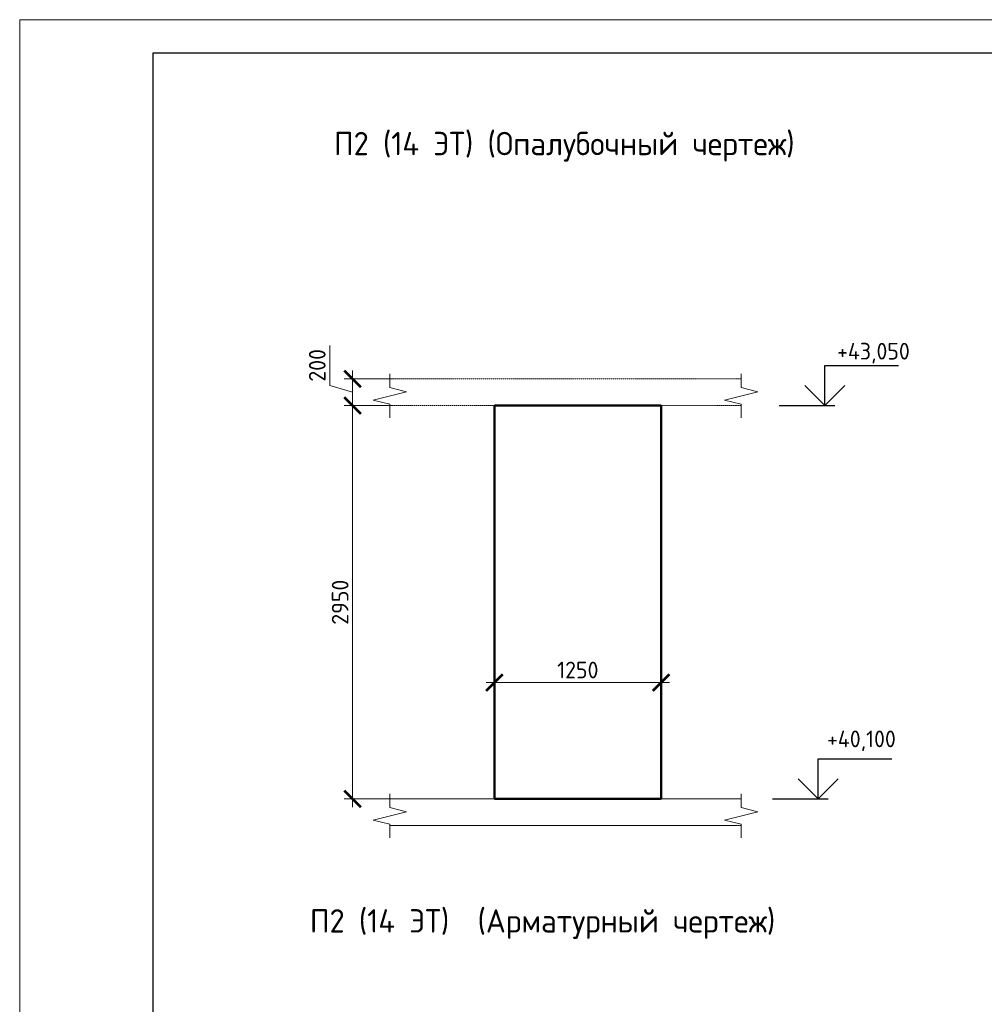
# Model space of a CAD drawing. Header units: millimetres. Extents: x 263826 to 1585445, y -423071 to 70137.
# Tile 71 of 256: x 542900 to 557378, y -315946 to -301178. Entities that reach past the tile are written whole.
import ezdxf

# ---------------------------------------------------------------- set-up
doc = ezdxf.new("R2010")
doc.units = ezdxf.units.MM
doc.linetypes.add('01 Штриховая _4 мм_', pattern=[6, 3.5, -2.5])
for name, color, linetype, lineweight in [('AF_Perekritie', 90, 'Continuous', 18), ('AF_Stena', 90, 'Continuous', 18), ('KR_Fundament', 253, 'Continuous', 18), ('РАЗМЕРЫ', 1, 'Continuous', 9), ('ТОНКИЕ', 7, 'Continuous', 9)]:
    doc.layers.add(name, color=color, linetype=linetype, lineweight=lineweight)
doc.layers.add('ТОЛСТЫЕ_ОСНОВНЫЕ', color=6, linetype='Continuous')
doc.styles.add('GOST-2.304_Type-B', font='GOST_Common.ttf')
doc.dimstyles.new('мой 25', dxfattribs={"dimscale": 100, "dimtxt": 2.5, "dimasz": 2.5, "dimexe": 1.25, "dimexo": 0.625, "dimtad": 1, "dimdec": 0, "dimlfac": 0.5, "dimtxsty": 'GOST-2.304_Type-B', "dimblk": 'ARCHTICK', "dimcen": 2.5, "dimdle": 1.25, "dimaunit": 1, "dimadec": 1, "dimazin": 2, "dimtfac": 1, "dimtdec": 0, "dimtmove": 1, "dimatfit": 3, "dimfxl": 6, "dimfxlon": 1, "dimtfill": 1, "dimlwd": -1, "dimlwe": -1, "dimarcsym": 0})

# ---------------------------------------------------------------- blocks, each defined once
blk = doc.blocks.new('*U46')
at = {"layer": 'ТОЛСТЫЕ_ОСНОВНЫЕ', "color": 6}
blk.add_lwpolyline([(20, 5), (415, 5), (415, 292), (20, 292)], close=True, dxfattribs=at)
at = {"layer": 'ТОНКИЕ'}
blk.add_lwpolyline([(0, 0), (420, 0), (420, 297), (0, 297)], close=True, dxfattribs=at)
blk = doc.blocks.new('_ArchTick')
at = {"color": 0, "linetype": 'ByBlock', "const_width": 0.15}
blk.add_lwpolyline([(-0.5, -0.5), (0.5, 0.5)], dxfattribs=at)
blk = doc.blocks.new('*D1219')
at = {"layer": 'DEFPOINTS', "color": 0, "transparency": 16777216}
for p in [(550027, -309321), (552527, -309321), (552527, -311120)]:
    blk.add_point(p, dxfattribs=at)
at = {"layer": 'РАЗМЕРЫ', "color": 0, "linetype": 'Continuous', "transparency": 16777216}
for p, q in [((550027, -310520), (550027, -311245)), ((552527, -310520), (552527, -311245)), ((549902, -311120), (552652, -311120))]:
    blk.add_line(p, q, dxfattribs=at)
at = {"layer": 'РАЗМЕРЫ', "color": 0, "transparency": 16777216, "xscale": 250, "yscale": 250, "zscale": 250, "rotation": 180}
blk.add_blockref('_ArchTick', (550027, -311120), dxfattribs=at)
at = {"layer": 'РАЗМЕРЫ', "color": 0, "transparency": 16777216, "xscale": 250, "yscale": 250, "zscale": 250}
blk.add_blockref('_ArchTick', (552527, -311120), dxfattribs=at)
at = {"layer": 'РАЗМЕРЫ', "color": 0, "lineweight": 0, "transparency": 16777216, "insert": (551277, -310932), "char_height": 250, "attachment_point": 5, "style": 'GOST-2.304_Type-B', "bg_fill": 3, "box_fill_scale": 1.1, "bg_fill_color": 256, "bg_fill_true_color": 13158600, "bg_fill_transparency": 0}
blk.add_mtext('1250', dxfattribs=at)
blk = doc.blocks.new('*D1268')
at = {"layer": 'DEFPOINTS', "color": 0, "transparency": 16777216}
for p in [(548816, -306565), (547897, -306965), (548816, -306965)]:
    blk.add_point(p, dxfattribs=at)
at = {"layer": 'РАЗМЕРЫ', "color": 0, "linetype": 'Continuous', "transparency": 16777216}
for p, q in [((547554, -306662), (547554, -306062)), ((547897, -306440), (547897, -307090)), ((548497, -306565), (547772, -306565)), ((547897, -306765), (547554, -306662)), ((548497, -306965), (547772, -306965))]:
    blk.add_line(p, q, dxfattribs=at)
at = {"layer": 'РАЗМЕРЫ', "color": 0, "transparency": 16777216, "xscale": 250, "yscale": 250, "zscale": 250}
for p, rotation in [((547897, -306565), 90), ((547897, -306965), 270)]:
    blk.add_blockref('_ArchTick', p, dxfattribs=dict(at, rotation=rotation))
at = {"layer": 'РАЗМЕРЫ', "color": 0, "lineweight": 0, "transparency": 16777216, "insert": (547366, -306362), "char_height": 250, "attachment_point": 5, "rotation": 90, "style": 'GOST-2.304_Type-B', "bg_fill": 3, "box_fill_scale": 1.1, "bg_fill_color": 256, "bg_fill_true_color": 13158600, "bg_fill_transparency": 0}
blk.add_mtext('200', dxfattribs=at)
blk = doc.blocks.new('*D1269')
at = {"layer": 'DEFPOINTS', "color": 0, "transparency": 16777216}
for p in [(548816, -306965), (547897, -312865), (549375, -312865)]:
    blk.add_point(p, dxfattribs=at)
at = {"layer": 'РАЗМЕРЫ', "color": 0, "linetype": 'Continuous', "transparency": 16777216}
for p, q in [((547897, -306840), (547897, -312990)), ((548497, -306965), (547772, -306965)), ((548497, -312865), (547772, -312865))]:
    blk.add_line(p, q, dxfattribs=at)
at = {"layer": 'РАЗМЕРЫ', "color": 0, "transparency": 16777216, "xscale": 250, "yscale": 250, "zscale": 250}
for p, rotation in [((547897, -306965), 90), ((547897, -312865), 270)]:
    blk.add_blockref('_ArchTick', p, dxfattribs=dict(at, rotation=rotation))
at = {"layer": 'РАЗМЕРЫ', "color": 0, "lineweight": 0, "transparency": 16777216, "insert": (547710, -309915), "char_height": 250, "attachment_point": 5, "rotation": 90, "style": 'GOST-2.304_Type-B', "bg_fill": 3, "box_fill_scale": 1.1, "bg_fill_color": 256, "bg_fill_true_color": 13158600, "bg_fill_transparency": 0}
blk.add_mtext('2950', dxfattribs=at)

msp = doc.modelspace()

# ---------------------------------------------------------------- linework, layer by layer
at = {"elevation": 3100}
for points in [[(554982.50291, -306364.78211), (556087.77766, -306364.78211)], [(554982.50291, -306964.78211), (554982.50291, -306364.78211)], [(555282.50291, -306664.78211), (554982.50291, -306964.78211), (554682.50291, -306664.78211)], [(554297.93615, -306964.78211), (555132.50291, -306964.78211)], [(554885.75365, -312264.78211), (555991.0284, -312264.78211)], [(554885.75365, -312864.78211), (554885.75365, -312264.78211)], [(555185.75365, -312564.78211), (554885.75365, -312864.78211), (554585.75365, -312564.78211)], [(554201.1869, -312864.78211), (555035.75365, -312864.78211)]]:
    msp.add_lwpolyline(points, dxfattribs=at)
at = {"layer": 'AF_Perekritie', "linetype": '01 Штриховая _4 мм_', "lineweight": 9}
for p, q in [((553646.73544, -306564.78211, 3100), (548455.90648, -306564.78211, 3100)), ((553646.83466, -306564.78211, 3100), (553728.19103, -306564.78211, 3100)), ((548455.90648, -306964.78211, 3100), (553646.73544, -306964.78211, 3100)), ((553728.19103, -306964.78211, 3100), (553646.83466, -306964.78211, 3100)), ((553646.83466, -312864.78211, 3100), (553728.19103, -312864.78211, 3100)), ((553728.19103, -313264.78211, 3100), (553646.83466, -313264.78211, 3100))]:
    msp.add_line(p, q, dxfattribs=at)
at = {"layer": 'AF_Stena', "lineweight": 50}
for p, q in [((552526.68555, -306964.78211, 3100), (550026.68555, -306964.78211, 3100)), ((550026.68555, -306964.78211, 3100), (550026.68555, -312864.78211, 3100)), ((552526.68555, -312864.78211, 3100), (552526.68555, -306964.78211, 3100)), ((550026.68555, -312864.78211, 3100), (552526.68555, -312864.78211, 3100))]:
    msp.add_line(p, q, dxfattribs=at)
at = {"layer": 'AF_Stena', "lineweight": 20, "elevation": 3100}
for points in [[(548455.90648, -306639.78211), (548455.90648, -306489.78211)], [(553728.19103, -306639.78211), (553728.19103, -306489.78211)], [(548455.90648, -306639.78211), (548455.90648, -306694.78231)], [(548455.90648, -306694.78231), (548705.90648, -306757.28231)], [(553728.19103, -306639.78211), (553728.19103, -306694.78231)], [(553728.19103, -306694.78231), (553978.19103, -306757.28231)], [(548705.90648, -306757.28231), (548205.90648, -306882.28231)], [(548205.90648, -306882.28231), (548455.90648, -306944.78231)], [(553978.19103, -306757.28231), (553478.19103, -306882.28231)], [(553478.19103, -306882.28231), (553728.19103, -306944.78231)], [(548455.90648, -306944.78231), (548455.90648, -306999.78251)], [(548455.90648, -306999.78251), (548455.90648, -307149.78251)], [(553728.19103, -306944.78231), (553728.19103, -306999.78251)], [(553728.19103, -306999.78251), (553728.19103, -307149.78251)], [(553728.19103, -312939.78211), (553728.19103, -312789.78211)], [(553728.19103, -312939.78211), (553728.19103, -312994.78231)], [(553978.19103, -313057.28231), (553478.19103, -313182.28231)], [(553728.19103, -312994.78231), (553978.19103, -313057.28231)], [(548205.90648, -313182.28231), (548455.90648, -313244.78231)], [(553478.19103, -313182.28231), (553728.19103, -313244.78231)], [(548455.90648, -313244.78231), (548455.90648, -313299.78251)], [(548455.90648, -313299.78251), (548455.90648, -313449.78251)], [(553728.19103, -313244.78231), (553728.19103, -313299.78251)], [(553728.19103, -313299.78251), (553728.19103, -313449.78251)]]:
    msp.add_lwpolyline(points, dxfattribs=at)
at = {"layer": 'KR_Fundament', "lineweight": 9}
for p, q in [((553728.19103, -312864.78211, 3100), (548455.90648, -312864.78211, 3100)), ((548455.90648, -313264.78211, 3100), (553646.73544, -313264.78211, 3100))]:
    msp.add_line(p, q, dxfattribs=at)

# ---------------------------------------------------------------- block references
at = {"xscale": 100, "yscale": 100, "zscale": 100}
msp.add_blockref('*U46', (542900.38655, -330877.58194, 3100), dxfattribs=at)

# ---------------------------------------------------------------- texts
at = {"style": 'GOST-2.304_Type-B'}
for s, p in [('+43,050', (555168.42138, -306274.78211, 3100)), ('+40,100', (555017.38776, -312089.89859, 3100))]:
    msp.add_text(s, height=249.999994, dxfattribs=at).set_placement(p)
at = {"layer": 'РАЗМЕРЫ', "char_height": 350, "attachment_point": 5, "style": 'GOST-2.304_Type-B'}
for s, width, insert in [('П2 (14 ЭТ) (Опалубочный чертеж)', 9816.0881275, (551073.61099, -303083.29109, 3100)), ('П2 (14 ЭТ)  (Арматурный чертеж)', 10326.6934546, (550747.84616, -314742.15997, 3100))]:
    msp.add_mtext_dynamic_manual_height_columns(s, width=width, gutter_width=625, heights=[0], dxfattribs=dict(at, insert=insert))

# ---------------------------------------------------------------- next in the draw order: dimensions: what is measured, and where the dimension line sits
at = {"layer": 'РАЗМЕРЫ', "color": 146, "lineweight": 0}
dim = msp.add_linear_dim(base=(547897.40909, -306964.78211, 3100), p1=(548816.37642, -306564.78211, 3100), p2=(548816.37642, -306964.78211, 3100), angle=90, dimstyle='мой 25', dxfattribs=at)
dim.commit()
dim.dimension.update_dxf_attribs({"geometry": '*D1268', "text_midpoint": (547366.15909, -306599.15711, 3100)})
at = {"layer": 'РАЗМЕРЫ', "color": 146, "lineweight": 0, "true_color": 0x006272}
dim = msp.add_linear_dim(base=(552526.68555, -311119.55362, 3100), p1=(550026.68555, -309321.49036, 3100), p2=(552526.68555, -309321.49036, 3100), dimstyle='мой 25', dxfattribs=at)
dim.commit()
dim.dimension.update_dxf_attribs({"geometry": '*D1219', "text_midpoint": (551276.68555, -310932.05362, 3100)})

# ---------------------------------------------------------------- next in the draw order: dimensions: what is measured, and where the dimension line sits
at = {"layer": 'РАЗМЕРЫ', "color": 146, "lineweight": 0}
dim = msp.add_linear_dim(base=(547897.40909, -312864.78211, 3100), p1=(548816.37642, -306964.78211, 3100), p2=(549375.04961, -312864.78211, 3100), angle=90, dimstyle='мой 25', dxfattribs=at)
dim.commit()
dim.dimension.update_dxf_attribs({"geometry": '*D1269', "text_midpoint": (547709.90909, -309914.78211, 3100)})

# ---------------------------------------------------------------- next in the draw order: linework, layer by layer
at = {"layer": 'AF_Stena', "lineweight": 20, "elevation": 3100}
for points in [[(548455.90648, -312939.78211), (548455.90648, -312789.78211)], [(548455.90648, -312939.78211), (548455.90648, -312994.78231)], [(548705.90648, -313057.28231), (548205.90648, -313182.28231)], [(548455.90648, -312994.78231), (548705.90648, -313057.28231)]]:
    msp.add_lwpolyline(points, dxfattribs=at)
at = {"layer": 'KR_Fundament', "lineweight": 9}
msp.add_line((553646.73544, -312864.78211, 3100), (548455.90648, -312864.78211, 3100), dxfattribs=at)

doc.saveas('drawing.dxf')
